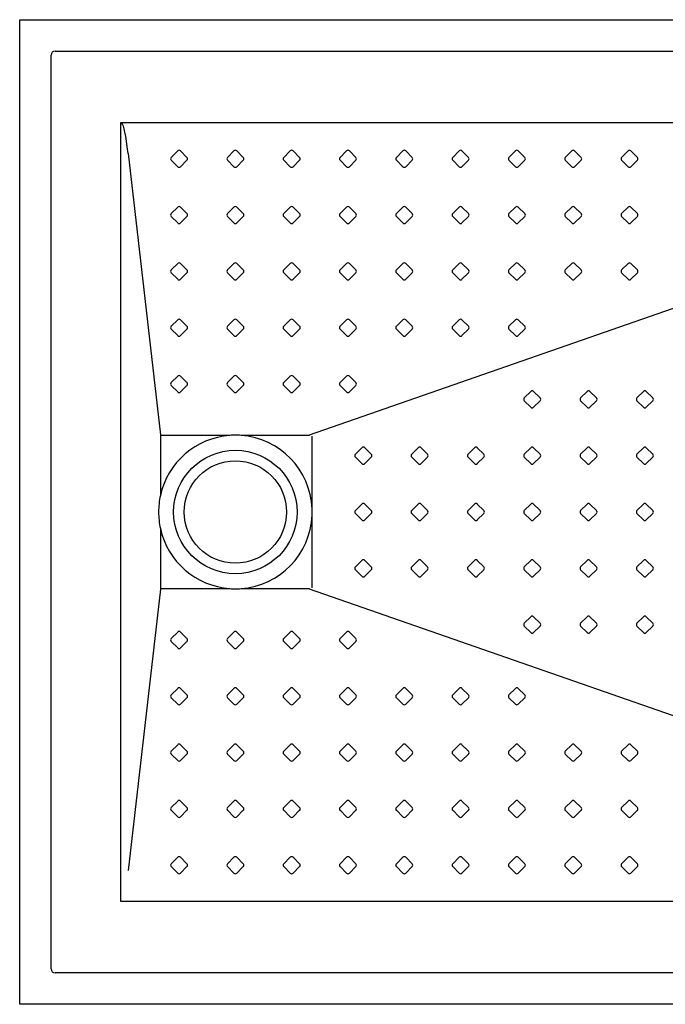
# Model space of a CAD drawing. Header units: millimetres. Extents: x 4641.66 to 4642.92, y 2913.53 to 2914.49.
# Tile 1 of 2: x 4641.66 to 4642.29, y 2913.53 to 2914.49. Entities that reach past the tile are written whole.
import ezdxf

# ---------------------------------------------------------------- set-up
doc = ezdxf.new("R2010")
doc.units = ezdxf.units.MM
doc.layers.add('SANINDUSA', color=3, linetype='Continuous')

msp = doc.modelspace()

# ---------------------------------------------------------------- linework, layer by layer
at = {"layer": 'SANINDUSA'}
for p, q in [((4641.66192, 2913.53087), (4641.66192, 2914.49227)), ((4641.66192, 2914.49227), (4642.92332, 2914.49227)), ((4641.69255, 2913.5655), (4641.69255, 2914.45764)), ((4641.69655, 2914.46164), (4642.88869, 2914.46164)), ((4641.76087, 2914.39177), (4642.81879, 2914.39177)), ((4641.76087, 2913.63137), (4641.76087, 2914.39177)), ((4641.94495, 2914.08677), (4642.81879, 2914.39137)), ((4641.76781, 2914.36175), (4641.79937, 2914.08677)), ((4641.80989, 2914.35785), (4641.81625, 2914.36422)), ((4641.81899, 2914.36422), (4641.82535, 2914.35785)), ((4641.86489, 2914.35785), (4641.87125, 2914.36422)), ((4641.87399, 2914.36422), (4641.88035, 2914.35785)), ((4641.91989, 2914.35785), (4641.92625, 2914.36422)), ((4641.92899, 2914.36422), (4641.93535, 2914.35785)), ((4641.97489, 2914.35785), (4641.98125, 2914.36422)), ((4641.98399, 2914.36422), (4641.99035, 2914.35785)), ((4642.02989, 2914.35785), (4642.03625, 2914.36422)), ((4642.03899, 2914.36422), (4642.04535, 2914.35785)), ((4642.08489, 2914.35785), (4642.09125, 2914.36422)), ((4642.09399, 2914.36422), (4642.10035, 2914.35785)), ((4642.13989, 2914.35785), (4642.14625, 2914.36422)), ((4642.14899, 2914.36422), (4642.15535, 2914.35785)), ((4642.19489, 2914.35785), (4642.20125, 2914.36422)), ((4642.20399, 2914.36422), (4642.21035, 2914.35785)), ((4642.24989, 2914.35785), (4642.25625, 2914.36422)), ((4642.25899, 2914.36422), (4642.26535, 2914.35785)), ((4641.81625, 2914.34875), (4641.80989, 2914.35512)), ((4641.82535, 2914.35512), (4641.81899, 2914.34875)), ((4641.87125, 2914.34875), (4641.86489, 2914.35512)), ((4641.88035, 2914.35512), (4641.87399, 2914.34875)), ((4641.92625, 2914.34875), (4641.91989, 2914.35512)), ((4641.93535, 2914.35512), (4641.92899, 2914.34875)), ((4641.98125, 2914.34875), (4641.97489, 2914.35512)), ((4641.99035, 2914.35512), (4641.98399, 2914.34875)), ((4642.03625, 2914.34875), (4642.02989, 2914.35512)), ((4642.04535, 2914.35512), (4642.03899, 2914.34875)), ((4642.09125, 2914.34875), (4642.08489, 2914.35512)), ((4642.10035, 2914.35512), (4642.09399, 2914.34875)), ((4642.14625, 2914.34875), (4642.13989, 2914.35512)), ((4642.15535, 2914.35512), (4642.14899, 2914.34875)), ((4642.20125, 2914.34875), (4642.19489, 2914.35512)), ((4642.21035, 2914.35512), (4642.20399, 2914.34875)), ((4642.25625, 2914.34875), (4642.24989, 2914.35512)), ((4642.26535, 2914.35512), (4642.25899, 2914.34875)), ((4641.80989, 2914.30287), (4641.81625, 2914.30923)), ((4641.81899, 2914.30923), (4641.82535, 2914.30287)), ((4641.86489, 2914.30287), (4641.87125, 2914.30923)), ((4641.87399, 2914.30923), (4641.88035, 2914.30287)), ((4641.91989, 2914.30287), (4641.92625, 2914.30923)), ((4641.92899, 2914.30923), (4641.93535, 2914.30287)), ((4641.97489, 2914.30287), (4641.98125, 2914.30923)), ((4641.98399, 2914.30923), (4641.99035, 2914.30287)), ((4642.02989, 2914.30287), (4642.03625, 2914.30923)), ((4642.03899, 2914.30923), (4642.04535, 2914.30287)), ((4642.08489, 2914.30287), (4642.09125, 2914.30923)), ((4642.09399, 2914.30923), (4642.10035, 2914.30287)), ((4642.13989, 2914.30287), (4642.14625, 2914.30923)), ((4642.14899, 2914.30923), (4642.15535, 2914.30287)), ((4642.19489, 2914.30287), (4642.20125, 2914.30923)), ((4642.20399, 2914.30923), (4642.21035, 2914.30287)), ((4642.24989, 2914.30287), (4642.25625, 2914.30923)), ((4642.25899, 2914.30923), (4642.26535, 2914.30287)), ((4641.81625, 2914.29376), (4641.80989, 2914.30013)), ((4641.82535, 2914.30013), (4641.81899, 2914.29376)), ((4641.87125, 2914.29376), (4641.86489, 2914.30013)), ((4641.88035, 2914.30013), (4641.87399, 2914.29376)), ((4641.92625, 2914.29376), (4641.91989, 2914.30013)), ((4641.93535, 2914.30013), (4641.92899, 2914.29376)), ((4641.98125, 2914.29376), (4641.97489, 2914.30013)), ((4641.99035, 2914.30013), (4641.98399, 2914.29376)), ((4642.03625, 2914.29376), (4642.02989, 2914.30013)), ((4642.04535, 2914.30013), (4642.03899, 2914.29376)), ((4642.09125, 2914.29376), (4642.08489, 2914.30013)), ((4642.10035, 2914.30013), (4642.09399, 2914.29376)), ((4642.14625, 2914.29376), (4642.13989, 2914.30013)), ((4642.15535, 2914.30013), (4642.14899, 2914.29376)), ((4642.20125, 2914.29376), (4642.19489, 2914.30013)), ((4642.21035, 2914.30013), (4642.20399, 2914.29376)), ((4642.25625, 2914.29376), (4642.24989, 2914.30013)), ((4642.26535, 2914.30013), (4642.25899, 2914.29376)), ((4641.80989, 2914.24788), (4641.81625, 2914.25424)), ((4641.81899, 2914.25424), (4641.82535, 2914.24788)), ((4641.86489, 2914.24788), (4641.87125, 2914.25424)), ((4641.87399, 2914.25424), (4641.88035, 2914.24788)), ((4641.91989, 2914.24788), (4641.92625, 2914.25424)), ((4641.92899, 2914.25424), (4641.93535, 2914.24788)), ((4641.97489, 2914.24788), (4641.98125, 2914.25424)), ((4641.98399, 2914.25424), (4641.99035, 2914.24788)), ((4642.02989, 2914.24788), (4642.03625, 2914.25424)), ((4642.03899, 2914.25424), (4642.04535, 2914.24788)), ((4642.08489, 2914.24788), (4642.09125, 2914.25424)), ((4642.09399, 2914.25424), (4642.10035, 2914.24788)), ((4642.13989, 2914.24788), (4642.14625, 2914.25424)), ((4642.14899, 2914.25424), (4642.15535, 2914.24788)), ((4642.19489, 2914.24788), (4642.20125, 2914.25424)), ((4642.20399, 2914.25424), (4642.21035, 2914.24788)), ((4642.24989, 2914.24788), (4642.25625, 2914.25424)), ((4642.25899, 2914.25424), (4642.26535, 2914.24788)), ((4641.81625, 2914.23878), (4641.80989, 2914.24514)), ((4641.82535, 2914.24514), (4641.81899, 2914.23878)), ((4641.87125, 2914.23878), (4641.86489, 2914.24514)), ((4641.88035, 2914.24514), (4641.87399, 2914.23878)), ((4641.92625, 2914.23878), (4641.91989, 2914.24514)), ((4641.93535, 2914.24514), (4641.92899, 2914.23878)), ((4641.98125, 2914.23878), (4641.97489, 2914.24514)), ((4641.99035, 2914.24514), (4641.98399, 2914.23878)), ((4642.03625, 2914.23878), (4642.02989, 2914.24514)), ((4642.04535, 2914.24514), (4642.03899, 2914.23878)), ((4642.09125, 2914.23878), (4642.08489, 2914.24514)), ((4642.10035, 2914.24514), (4642.09399, 2914.23878)), ((4642.14625, 2914.23878), (4642.13989, 2914.24514)), ((4642.15535, 2914.24514), (4642.14899, 2914.23878)), ((4642.20125, 2914.23878), (4642.19489, 2914.24514)), ((4642.21035, 2914.24514), (4642.20399, 2914.23878)), ((4642.25625, 2914.23878), (4642.24989, 2914.24514)), ((4642.26535, 2914.24514), (4642.25899, 2914.23878)), ((4641.80989, 2914.19289), (4641.81625, 2914.19925)), ((4641.81899, 2914.19925), (4641.82535, 2914.19289)), ((4641.86489, 2914.19289), (4641.87125, 2914.19925)), ((4641.87399, 2914.19925), (4641.88035, 2914.19289)), ((4641.91989, 2914.19289), (4641.92625, 2914.19925)), ((4641.92899, 2914.19925), (4641.93535, 2914.19289)), ((4641.97489, 2914.19289), (4641.98125, 2914.19925)), ((4641.98399, 2914.19925), (4641.99035, 2914.19289)), ((4642.02989, 2914.19289), (4642.03625, 2914.19925)), ((4642.03899, 2914.19925), (4642.04535, 2914.19289)), ((4642.08489, 2914.19289), (4642.09125, 2914.19925)), ((4642.09399, 2914.19925), (4642.10035, 2914.19289)), ((4642.13989, 2914.19289), (4642.14625, 2914.19925)), ((4642.14899, 2914.19925), (4642.15535, 2914.19289)), ((4641.81625, 2914.18379), (4641.80989, 2914.19015)), ((4641.82535, 2914.19015), (4641.81899, 2914.18379)), ((4641.87125, 2914.18379), (4641.86489, 2914.19015)), ((4641.88035, 2914.19015), (4641.87399, 2914.18379)), ((4641.92625, 2914.18379), (4641.91989, 2914.19015)), ((4641.93535, 2914.19015), (4641.92899, 2914.18379)), ((4641.98125, 2914.18379), (4641.97489, 2914.19015)), ((4641.99035, 2914.19015), (4641.98399, 2914.18379)), ((4642.03625, 2914.18379), (4642.02989, 2914.19015)), ((4642.04535, 2914.19015), (4642.03899, 2914.18379)), ((4642.09125, 2914.18379), (4642.08489, 2914.19015)), ((4642.10035, 2914.19015), (4642.09399, 2914.18379)), ((4642.14625, 2914.18379), (4642.13989, 2914.19015)), ((4642.15535, 2914.19015), (4642.14899, 2914.18379)), ((4641.80989, 2914.1379), (4641.81625, 2914.14426)), ((4641.81899, 2914.14426), (4641.82535, 2914.1379)), ((4641.86489, 2914.1379), (4641.87125, 2914.14426)), ((4641.87399, 2914.14426), (4641.88035, 2914.1379)), ((4641.91989, 2914.1379), (4641.92625, 2914.14426)), ((4641.92899, 2914.14426), (4641.93535, 2914.1379)), ((4641.97489, 2914.1379), (4641.98125, 2914.14426)), ((4641.98399, 2914.14426), (4641.99035, 2914.1379)), ((4641.81625, 2914.1288), (4641.80989, 2914.13516)), ((4641.82535, 2914.13516), (4641.81899, 2914.1288)), ((4641.87125, 2914.1288), (4641.86489, 2914.13516)), ((4641.88035, 2914.13516), (4641.87399, 2914.1288)), ((4641.92625, 2914.1288), (4641.91989, 2914.13516)), ((4641.93535, 2914.13516), (4641.92899, 2914.1288)), ((4641.98125, 2914.1288), (4641.97489, 2914.13516)), ((4641.99035, 2914.13516), (4641.98399, 2914.1288)), ((4642.15487, 2914.12294), (4642.16123, 2914.1293)), ((4642.16397, 2914.1293), (4642.17034, 2914.12294)), ((4642.20987, 2914.12294), (4642.21623, 2914.1293)), ((4642.21897, 2914.1293), (4642.22534, 2914.12294)), ((4642.26487, 2914.12294), (4642.27123, 2914.1293)), ((4642.27397, 2914.1293), (4642.28033, 2914.12294)), ((4642.16123, 2914.11384), (4642.15487, 2914.1202)), ((4642.17034, 2914.1202), (4642.16397, 2914.11384)), ((4642.21623, 2914.11384), (4642.20987, 2914.1202)), ((4642.22534, 2914.1202), (4642.21897, 2914.11384)), ((4642.27123, 2914.11384), (4642.26487, 2914.1202)), ((4642.28033, 2914.1202), (4642.27397, 2914.11384)), ((4641.79937, 2914.08637), (4641.79937, 2914.02767)), ((4641.86712, 2914.08637), (4641.79937, 2914.08637)), ((4641.94495, 2914.08637), (4641.87812, 2914.08637)), ((4641.94755, 2914.01482), (4641.94755, 2914.08546)), ((4641.98987, 2914.06794), (4641.99624, 2914.0743)), ((4641.99898, 2914.0743), (4642.00534, 2914.06794)), ((4642.04487, 2914.06794), (4642.05124, 2914.0743)), ((4642.05398, 2914.0743), (4642.06034, 2914.06794)), ((4642.09987, 2914.06794), (4642.10624, 2914.0743)), ((4642.10897, 2914.0743), (4642.11534, 2914.06794)), ((4642.15487, 2914.06794), (4642.16123, 2914.0743)), ((4642.16397, 2914.0743), (4642.17034, 2914.06794)), ((4642.20987, 2914.06794), (4642.21623, 2914.0743)), ((4642.21897, 2914.0743), (4642.22534, 2914.06794)), ((4642.26487, 2914.06794), (4642.27123, 2914.0743)), ((4642.27397, 2914.0743), (4642.28033, 2914.06794)), ((4641.99624, 2914.05884), (4641.98987, 2914.0652)), ((4642.00534, 2914.0652), (4641.99898, 2914.05884)), ((4642.05124, 2914.05884), (4642.04487, 2914.0652)), ((4642.06034, 2914.0652), (4642.05398, 2914.05884)), ((4642.10624, 2914.05884), (4642.09987, 2914.0652)), ((4642.11534, 2914.0652), (4642.10897, 2914.05884)), ((4642.16123, 2914.05884), (4642.15487, 2914.0652)), ((4642.17034, 2914.0652), (4642.16397, 2914.05884)), ((4642.21623, 2914.05884), (4642.20987, 2914.0652)), ((4642.22534, 2914.0652), (4642.21897, 2914.05884)), ((4642.27123, 2914.05884), (4642.26487, 2914.0652)), ((4642.28033, 2914.0652), (4642.27397, 2914.05884)), ((4641.98987, 2914.01294), (4641.99624, 2914.0193)), ((4641.99898, 2914.0193), (4642.00534, 2914.01294)), ((4642.04487, 2914.01294), (4642.05124, 2914.0193)), ((4642.05398, 2914.0193), (4642.06034, 2914.01294)), ((4642.09987, 2914.01294), (4642.10624, 2914.0193)), ((4642.10897, 2914.0193), (4642.11534, 2914.01294)), ((4642.15487, 2914.01294), (4642.16123, 2914.0193)), ((4642.16397, 2914.0193), (4642.17034, 2914.01294)), ((4642.20987, 2914.01294), (4642.21623, 2914.0193)), ((4642.21897, 2914.0193), (4642.22534, 2914.01294)), ((4642.26487, 2914.01294), (4642.27123, 2914.0193)), ((4642.27397, 2914.0193), (4642.28033, 2914.01294)), ((4641.94755, 2913.93768), (4641.94755, 2914.00832)), ((4641.99624, 2914.00384), (4641.98987, 2914.0102)), ((4642.00534, 2914.0102), (4641.99898, 2914.00384)), ((4642.05124, 2914.00384), (4642.04487, 2914.0102)), ((4642.06034, 2914.0102), (4642.05398, 2914.00384)), ((4642.10624, 2914.00384), (4642.09987, 2914.0102)), ((4642.11534, 2914.0102), (4642.10897, 2914.00384)), ((4642.16123, 2914.00384), (4642.15487, 2914.0102)), ((4642.17034, 2914.0102), (4642.16397, 2914.00384)), ((4642.21623, 2914.00384), (4642.20987, 2914.0102)), ((4642.22534, 2914.0102), (4642.21897, 2914.00384)), ((4642.27123, 2914.00384), (4642.26487, 2914.0102)), ((4642.28033, 2914.0102), (4642.27397, 2914.00384)), ((4641.79937, 2913.99547), (4641.79937, 2913.93677)), ((4641.98987, 2913.95794), (4641.99624, 2913.9643)), ((4641.99898, 2913.9643), (4642.00534, 2913.95794)), ((4642.04487, 2913.95794), (4642.05124, 2913.9643)), ((4642.05398, 2913.9643), (4642.06034, 2913.95794)), ((4642.09987, 2913.95794), (4642.10624, 2913.9643)), ((4642.10897, 2913.9643), (4642.11534, 2913.95794)), ((4642.15487, 2913.95794), (4642.16123, 2913.9643)), ((4642.16397, 2913.9643), (4642.17034, 2913.95794)), ((4642.20987, 2913.95794), (4642.21623, 2913.9643)), ((4642.21897, 2913.9643), (4642.22534, 2913.95794)), ((4642.26487, 2913.95794), (4642.27123, 2913.9643)), ((4642.27397, 2913.9643), (4642.28033, 2913.95794)), ((4641.99624, 2913.94884), (4641.98987, 2913.9552)), ((4642.00534, 2913.9552), (4641.99898, 2913.94884)), ((4642.05124, 2913.94884), (4642.04487, 2913.9552)), ((4642.06034, 2913.9552), (4642.05398, 2913.94884)), ((4642.10624, 2913.94884), (4642.09987, 2913.9552)), ((4642.11534, 2913.9552), (4642.10897, 2913.94884)), ((4642.16123, 2913.94884), (4642.15487, 2913.9552)), ((4642.17034, 2913.9552), (4642.16397, 2913.94884)), ((4642.21623, 2913.94884), (4642.20987, 2913.9552)), ((4642.22534, 2913.9552), (4642.21897, 2913.94884)), ((4642.27123, 2913.94884), (4642.26487, 2913.9552)), ((4642.28033, 2913.9552), (4642.27397, 2913.94884)), ((4641.79937, 2913.93637), (4641.76781, 2913.66139)), ((4641.79937, 2913.93677), (4641.86712, 2913.93677)), ((4641.87812, 2913.93677), (4641.94495, 2913.93677)), ((4642.81879, 2913.63177), (4641.94495, 2913.93637)), ((4642.15487, 2913.90294), (4642.16123, 2913.9093)), ((4642.16397, 2913.9093), (4642.17034, 2913.90294)), ((4642.20987, 2913.90294), (4642.21623, 2913.9093)), ((4642.21897, 2913.9093), (4642.22534, 2913.90294)), ((4642.26487, 2913.90294), (4642.27123, 2913.9093)), ((4642.27397, 2913.9093), (4642.28033, 2913.90294)), ((4642.16123, 2913.89384), (4642.15487, 2913.9002)), ((4642.17034, 2913.9002), (4642.16397, 2913.89384)), ((4642.21623, 2913.89384), (4642.20987, 2913.9002)), ((4642.22534, 2913.9002), (4642.21897, 2913.89384)), ((4642.27123, 2913.89384), (4642.26487, 2913.9002)), ((4642.28033, 2913.9002), (4642.27397, 2913.89384)), ((4641.80989, 2913.88798), (4641.81625, 2913.89434)), ((4641.81899, 2913.89434), (4641.82535, 2913.88798)), ((4641.86489, 2913.88798), (4641.87125, 2913.89434)), ((4641.87399, 2913.89434), (4641.88035, 2913.88798)), ((4641.91989, 2913.88798), (4641.92625, 2913.89434)), ((4641.92899, 2913.89434), (4641.93535, 2913.88798)), ((4641.97489, 2913.88798), (4641.98125, 2913.89434)), ((4641.98399, 2913.89434), (4641.99035, 2913.88798)), ((4641.81625, 2913.87888), (4641.80989, 2913.88524)), ((4641.82535, 2913.88524), (4641.81899, 2913.87888)), ((4641.87125, 2913.87888), (4641.86489, 2913.88524)), ((4641.88035, 2913.88524), (4641.87399, 2913.87888)), ((4641.92625, 2913.87888), (4641.91989, 2913.88524)), ((4641.93535, 2913.88524), (4641.92899, 2913.87888)), ((4641.98125, 2913.87888), (4641.97489, 2913.88524)), ((4641.99035, 2913.88524), (4641.98399, 2913.87888)), ((4641.80989, 2913.83299), (4641.81625, 2913.83935)), ((4641.81899, 2913.83935), (4641.82535, 2913.83299)), ((4641.86489, 2913.83299), (4641.87125, 2913.83935)), ((4641.87399, 2913.83935), (4641.88035, 2913.83299)), ((4641.91989, 2913.83299), (4641.92625, 2913.83935)), ((4641.92899, 2913.83935), (4641.93535, 2913.83299)), ((4641.97489, 2913.83299), (4641.98125, 2913.83935)), ((4641.98399, 2913.83935), (4641.99035, 2913.83299)), ((4642.02989, 2913.83299), (4642.03625, 2913.83935)), ((4642.03899, 2913.83935), (4642.04535, 2913.83299)), ((4642.08489, 2913.83299), (4642.09125, 2913.83935)), ((4642.09399, 2913.83935), (4642.10035, 2913.83299)), ((4642.13989, 2913.83299), (4642.14625, 2913.83935)), ((4642.14899, 2913.83935), (4642.15535, 2913.83299)), ((4641.81625, 2913.82389), (4641.80989, 2913.83025)), ((4641.82535, 2913.83025), (4641.81899, 2913.82389)), ((4641.87125, 2913.82389), (4641.86489, 2913.83025)), ((4641.88035, 2913.83025), (4641.87399, 2913.82389)), ((4641.92625, 2913.82389), (4641.91989, 2913.83025)), ((4641.93535, 2913.83025), (4641.92899, 2913.82389)), ((4641.98125, 2913.82389), (4641.97489, 2913.83025)), ((4641.99035, 2913.83025), (4641.98399, 2913.82389)), ((4642.03625, 2913.82389), (4642.02989, 2913.83025)), ((4642.04535, 2913.83025), (4642.03899, 2913.82389)), ((4642.09125, 2913.82389), (4642.08489, 2913.83025)), ((4642.10035, 2913.83025), (4642.09399, 2913.82389)), ((4642.14625, 2913.82389), (4642.13989, 2913.83025)), ((4642.15535, 2913.83025), (4642.14899, 2913.82389)), ((4641.80989, 2913.778), (4641.81625, 2913.78437)), ((4641.81899, 2913.78437), (4641.82535, 2913.778)), ((4641.86489, 2913.778), (4641.87125, 2913.78437)), ((4641.87399, 2913.78437), (4641.88035, 2913.778)), ((4641.91989, 2913.778), (4641.92625, 2913.78437)), ((4641.92899, 2913.78437), (4641.93535, 2913.778)), ((4641.97489, 2913.778), (4641.98125, 2913.78437)), ((4641.98399, 2913.78437), (4641.99035, 2913.778)), ((4642.02989, 2913.778), (4642.03625, 2913.78437)), ((4642.03899, 2913.78437), (4642.04535, 2913.778)), ((4642.08489, 2913.778), (4642.09125, 2913.78437)), ((4642.09399, 2913.78437), (4642.10035, 2913.778)), ((4642.13989, 2913.778), (4642.14625, 2913.78437)), ((4642.14899, 2913.78437), (4642.15535, 2913.778)), ((4642.19489, 2913.778), (4642.20125, 2913.78437)), ((4642.20399, 2913.78437), (4642.21035, 2913.778)), ((4642.24989, 2913.778), (4642.25625, 2913.78437)), ((4642.25899, 2913.78437), (4642.26535, 2913.778)), ((4641.81625, 2913.7689), (4641.80989, 2913.77526)), ((4641.82535, 2913.77526), (4641.81899, 2913.7689)), ((4641.87125, 2913.7689), (4641.86489, 2913.77526)), ((4641.88035, 2913.77526), (4641.87399, 2913.7689)), ((4641.92625, 2913.7689), (4641.91989, 2913.77526)), ((4641.93535, 2913.77526), (4641.92899, 2913.7689)), ((4641.98125, 2913.7689), (4641.97489, 2913.77526)), ((4641.99035, 2913.77526), (4641.98399, 2913.7689)), ((4642.03625, 2913.7689), (4642.02989, 2913.77526)), ((4642.04535, 2913.77526), (4642.03899, 2913.7689)), ((4642.09125, 2913.7689), (4642.08489, 2913.77526)), ((4642.10035, 2913.77526), (4642.09399, 2913.7689)), ((4642.14625, 2913.7689), (4642.13989, 2913.77526)), ((4642.15535, 2913.77526), (4642.14899, 2913.7689)), ((4642.20125, 2913.7689), (4642.19489, 2913.77526)), ((4642.21035, 2913.77526), (4642.20399, 2913.7689)), ((4642.25625, 2913.7689), (4642.24989, 2913.77526)), ((4642.26535, 2913.77526), (4642.25899, 2913.7689)), ((4641.80989, 2913.72301), (4641.81625, 2913.72938)), ((4641.81899, 2913.72938), (4641.82535, 2913.72301)), ((4641.86489, 2913.72301), (4641.87125, 2913.72938)), ((4641.87399, 2913.72938), (4641.88035, 2913.72301)), ((4641.91989, 2913.72301), (4641.92625, 2913.72938)), ((4641.92899, 2913.72938), (4641.93535, 2913.72301)), ((4641.97489, 2913.72301), (4641.98125, 2913.72938)), ((4641.98399, 2913.72938), (4641.99035, 2913.72301)), ((4642.02989, 2913.72301), (4642.03625, 2913.72938)), ((4642.03899, 2913.72938), (4642.04535, 2913.72301)), ((4642.08489, 2913.72301), (4642.09125, 2913.72938)), ((4642.09399, 2913.72938), (4642.10035, 2913.72301)), ((4642.13989, 2913.72301), (4642.14625, 2913.72938)), ((4642.14899, 2913.72938), (4642.15535, 2913.72301)), ((4642.19489, 2913.72301), (4642.20125, 2913.72938)), ((4642.20399, 2913.72938), (4642.21035, 2913.72301)), ((4642.24989, 2913.72301), (4642.25625, 2913.72938)), ((4642.25899, 2913.72938), (4642.26535, 2913.72301)), ((4641.81625, 2913.71391), (4641.80989, 2913.72028)), ((4641.82535, 2913.72028), (4641.81899, 2913.71391)), ((4641.87125, 2913.71391), (4641.86489, 2913.72028)), ((4641.88035, 2913.72028), (4641.87399, 2913.71391)), ((4641.92625, 2913.71391), (4641.91989, 2913.72028)), ((4641.93535, 2913.72028), (4641.92899, 2913.71391)), ((4641.98125, 2913.71391), (4641.97489, 2913.72028)), ((4641.99035, 2913.72028), (4641.98399, 2913.71391)), ((4642.03625, 2913.71391), (4642.02989, 2913.72028)), ((4642.04535, 2913.72028), (4642.03899, 2913.71391)), ((4642.09125, 2913.71391), (4642.08489, 2913.72028)), ((4642.10035, 2913.72028), (4642.09399, 2913.71391)), ((4642.14625, 2913.71391), (4642.13989, 2913.72028)), ((4642.15535, 2913.72028), (4642.14899, 2913.71391)), ((4642.20125, 2913.71391), (4642.19489, 2913.72028)), ((4642.21035, 2913.72028), (4642.20399, 2913.71391)), ((4642.25625, 2913.71391), (4642.24989, 2913.72028)), ((4642.26535, 2913.72028), (4642.25899, 2913.71391)), ((4641.80989, 2913.66803), (4641.81625, 2913.67439)), ((4641.81899, 2913.67439), (4641.82535, 2913.66803)), ((4641.86489, 2913.66803), (4641.87125, 2913.67439)), ((4641.87399, 2913.67439), (4641.88035, 2913.66803)), ((4641.91989, 2913.66803), (4641.92625, 2913.67439)), ((4641.92899, 2913.67439), (4641.93535, 2913.66803)), ((4641.97489, 2913.66803), (4641.98125, 2913.67439)), ((4641.98399, 2913.67439), (4641.99035, 2913.66803)), ((4642.02989, 2913.66803), (4642.03625, 2913.67439)), ((4642.03899, 2913.67439), (4642.04535, 2913.66803)), ((4642.08489, 2913.66803), (4642.09125, 2913.67439)), ((4642.09399, 2913.67439), (4642.10035, 2913.66803)), ((4642.13989, 2913.66803), (4642.14625, 2913.67439)), ((4642.14899, 2913.67439), (4642.15535, 2913.66803)), ((4642.19489, 2913.66803), (4642.20125, 2913.67439)), ((4642.20399, 2913.67439), (4642.21035, 2913.66803)), ((4642.24989, 2913.66803), (4642.25625, 2913.67439)), ((4642.25899, 2913.67439), (4642.26535, 2913.66803)), ((4641.81625, 2913.65892), (4641.80989, 2913.66529)), ((4641.82535, 2913.66529), (4641.81899, 2913.65892)), ((4641.87125, 2913.65892), (4641.86489, 2913.66529)), ((4641.88035, 2913.66529), (4641.87399, 2913.65892)), ((4641.92625, 2913.65892), (4641.91989, 2913.66529)), ((4641.93535, 2913.66529), (4641.92899, 2913.65892)), ((4641.98125, 2913.65892), (4641.97489, 2913.66529)), ((4641.99035, 2913.66529), (4641.98399, 2913.65892)), ((4642.03625, 2913.65892), (4642.02989, 2913.66529)), ((4642.04535, 2913.66529), (4642.03899, 2913.65892)), ((4642.09125, 2913.65892), (4642.08489, 2913.66529)), ((4642.10035, 2913.66529), (4642.09399, 2913.65892)), ((4642.14625, 2913.65892), (4642.13989, 2913.66529)), ((4642.15535, 2913.66529), (4642.14899, 2913.65892)), ((4642.20125, 2913.65892), (4642.19489, 2913.66529)), ((4642.21035, 2913.66529), (4642.20399, 2913.65892)), ((4642.25625, 2913.65892), (4642.24989, 2913.66529)), ((4642.26535, 2913.66529), (4642.25899, 2913.65892)), ((4642.81879, 2913.63137), (4641.76087, 2913.63137)), ((4642.88869, 2913.5615), (4641.69655, 2913.5615)), ((4642.92332, 2913.53087), (4641.66192, 2913.53087))]:
    msp.add_line(p, q, dxfattribs=at)
for radius in [0.0603, 0.05]:
    msp.add_circle((4641.87262, 2914.01157), radius, dxfattribs=at)
for centre, radius, start, end in [((4641.69655, 2914.45764), 0.004, 90.02089, 179.97911), ((4641.81762, 2914.36285), 0.00194, 45.00468, 134.99532), ((4641.87262, 2914.36285), 0.00194, 45.00468, 134.99532), ((4641.92762, 2914.36285), 0.00194, 45.00468, 134.99532), ((4641.98262, 2914.36285), 0.00194, 45.00468, 134.99532), ((4642.03762, 2914.36285), 0.00194, 45.00468, 134.99532), ((4642.09262, 2914.36285), 0.00194, 45.00468, 134.99532), ((4642.14762, 2914.36285), 0.00194, 45.00468, 134.99532), ((4642.20262, 2914.36285), 0.00194, 45.00468, 134.99532), ((4642.25762, 2914.36285), 0.00194, 45.00468, 134.99532), ((4641.81126, 2914.35648), 0.00194, 134.9944, 225.0056), ((4641.81762, 2914.35012), 0.00194, 225.00822, 314.99178), ((4641.82398, 2914.35648), 0.00194, 314.9944, 45.0056), ((4641.86626, 2914.35648), 0.00194, 134.9944, 225.0056), ((4641.87262, 2914.35012), 0.00194, 225.00822, 314.99178), ((4641.87898, 2914.35648), 0.00194, 314.9944, 45.0056), ((4641.92126, 2914.35648), 0.00194, 134.9944, 225.0056), ((4641.92762, 2914.35012), 0.00194, 225.00822, 314.99178), ((4641.93398, 2914.35648), 0.00194, 314.9944, 45.0056), ((4641.97626, 2914.35648), 0.00194, 134.9944, 225.0056), ((4641.98262, 2914.35012), 0.00194, 225.00822, 314.99178), ((4641.98898, 2914.35648), 0.00194, 314.9944, 45.0056), ((4642.03126, 2914.35648), 0.00194, 134.9944, 225.0056), ((4642.03762, 2914.35012), 0.00194, 225.00822, 314.99178), ((4642.04398, 2914.35648), 0.00194, 314.9944, 45.0056), ((4642.08626, 2914.35648), 0.00194, 134.9944, 225.0056), ((4642.09262, 2914.35012), 0.00194, 225.00822, 314.99178), ((4642.09898, 2914.35648), 0.00194, 314.9944, 45.0056), ((4642.14126, 2914.35648), 0.00194, 134.9944, 225.0056), ((4642.14762, 2914.35012), 0.00194, 225.00822, 314.99178), ((4642.15398, 2914.35648), 0.00194, 314.9944, 45.0056), ((4642.19626, 2914.35648), 0.00194, 134.9944, 225.0056), ((4642.20262, 2914.35012), 0.00194, 225.00822, 314.99178), ((4642.20898, 2914.35648), 0.00194, 314.9944, 45.0056), ((4642.25126, 2914.35648), 0.00194, 134.9944, 225.0056), ((4642.25762, 2914.35012), 0.00194, 225.00822, 314.99178), ((4642.26398, 2914.35648), 0.00194, 314.9944, 45.0056), ((4641.81126, 2914.3015), 0.00194, 134.9944, 225.0056), ((4641.81762, 2914.30786), 0.00194, 45.00468, 134.99532), ((4641.82398, 2914.3015), 0.00194, 314.9944, 45.0056), ((4641.86626, 2914.3015), 0.00194, 134.9944, 225.0056), ((4641.87262, 2914.30786), 0.00194, 45.00468, 134.99532), ((4641.87898, 2914.3015), 0.00194, 314.9944, 45.0056), ((4641.92126, 2914.3015), 0.00194, 134.9944, 225.0056), ((4641.92762, 2914.30786), 0.00194, 45.00468, 134.99532), ((4641.93398, 2914.3015), 0.00194, 314.9944, 45.0056), ((4641.97626, 2914.3015), 0.00194, 134.9944, 225.0056), ((4641.98262, 2914.30786), 0.00194, 45.00468, 134.99532), ((4641.98898, 2914.3015), 0.00194, 314.9944, 45.0056), ((4642.03126, 2914.3015), 0.00194, 134.9944, 225.0056), ((4642.03762, 2914.30786), 0.00194, 45.00468, 134.99532), ((4642.04398, 2914.3015), 0.00194, 314.9944, 45.0056), ((4642.08626, 2914.3015), 0.00194, 134.9944, 225.0056), ((4642.09262, 2914.30786), 0.00194, 45.00468, 134.99532), ((4642.09898, 2914.3015), 0.00194, 314.9944, 45.0056), ((4642.14126, 2914.3015), 0.00194, 134.9944, 225.0056), ((4642.14762, 2914.30786), 0.00194, 45.00468, 134.99532), ((4642.15398, 2914.3015), 0.00194, 314.9944, 45.0056), ((4642.19626, 2914.3015), 0.00194, 134.9944, 225.0056), ((4642.20262, 2914.30786), 0.00194, 45.00468, 134.99532), ((4642.20898, 2914.3015), 0.00194, 314.9944, 45.0056), ((4642.25126, 2914.3015), 0.00194, 134.9944, 225.0056), ((4642.25762, 2914.30786), 0.00194, 45.00468, 134.99532), ((4642.26398, 2914.3015), 0.00194, 314.9944, 45.0056), ((4641.81762, 2914.29513), 0.00194, 225.00822, 314.99178), ((4641.87262, 2914.29513), 0.00194, 225.00822, 314.99178), ((4641.92762, 2914.29513), 0.00194, 225.00822, 314.99178), ((4641.98262, 2914.29513), 0.00194, 225.00822, 314.99178), ((4642.03762, 2914.29513), 0.00194, 225.00822, 314.99178), ((4642.09262, 2914.29513), 0.00194, 225.00822, 314.99178), ((4642.14762, 2914.29513), 0.00194, 225.00822, 314.99178), ((4642.20262, 2914.29513), 0.00194, 225.00822, 314.99178), ((4642.25762, 2914.29513), 0.00194, 225.00822, 314.99178), ((4641.81762, 2914.25287), 0.00194, 45.00468, 134.99532), ((4641.87262, 2914.25287), 0.00194, 45.00468, 134.99532), ((4641.92762, 2914.25287), 0.00194, 45.00468, 134.99532), ((4641.98262, 2914.25287), 0.00194, 45.00468, 134.99532), ((4642.03762, 2914.25287), 0.00194, 45.00468, 134.99532), ((4642.09262, 2914.25287), 0.00194, 45.00468, 134.99532), ((4642.14762, 2914.25287), 0.00194, 45.00468, 134.99532), ((4642.20262, 2914.25287), 0.00194, 45.00468, 134.99532), ((4642.25762, 2914.25287), 0.00194, 45.00468, 134.99532), ((4641.81126, 2914.24651), 0.00194, 134.9944, 225.0056), ((4641.82398, 2914.24651), 0.00194, 314.9944, 45.0056), ((4641.86626, 2914.24651), 0.00194, 134.9944, 225.0056), ((4641.87898, 2914.24651), 0.00194, 314.9944, 45.0056), ((4641.92126, 2914.24651), 0.00194, 134.9944, 225.0056), ((4641.93398, 2914.24651), 0.00194, 314.9944, 45.0056), ((4641.97626, 2914.24651), 0.00194, 134.9944, 225.0056), ((4641.98898, 2914.24651), 0.00194, 314.9944, 45.0056), ((4642.03126, 2914.24651), 0.00194, 134.9944, 225.0056), ((4642.04398, 2914.24651), 0.00194, 314.9944, 45.0056), ((4642.08626, 2914.24651), 0.00194, 134.9944, 225.0056), ((4642.09898, 2914.24651), 0.00194, 314.9944, 45.0056), ((4642.14126, 2914.24651), 0.00194, 134.9944, 225.0056), ((4642.15398, 2914.24651), 0.00194, 314.9944, 45.0056), ((4642.19626, 2914.24651), 0.00194, 134.9944, 225.0056), ((4642.20898, 2914.24651), 0.00194, 314.9944, 45.0056), ((4642.25126, 2914.24651), 0.00194, 134.9944, 225.0056), ((4642.26398, 2914.24651), 0.00194, 314.9944, 45.0056), ((4641.81762, 2914.24015), 0.00194, 225.00822, 314.99178), ((4641.87262, 2914.24015), 0.00194, 225.00822, 314.99178), ((4641.92762, 2914.24015), 0.00194, 225.00822, 314.99178), ((4641.98262, 2914.24015), 0.00194, 225.00822, 314.99178), ((4642.03762, 2914.24015), 0.00194, 225.00822, 314.99178), ((4642.09262, 2914.24015), 0.00194, 225.00822, 314.99178), ((4642.14762, 2914.24015), 0.00194, 225.00822, 314.99178), ((4642.20262, 2914.24015), 0.00194, 225.00822, 314.99178), ((4642.25762, 2914.24015), 0.00194, 225.00822, 314.99178), ((4641.81762, 2914.19788), 0.00194, 45.00468, 134.99532), ((4641.87262, 2914.19788), 0.00194, 45.00468, 134.99532), ((4641.92762, 2914.19788), 0.00194, 45.00468, 134.99532), ((4641.98262, 2914.19788), 0.00194, 45.00468, 134.99532), ((4642.03762, 2914.19788), 0.00194, 45.00468, 134.99532), ((4642.09262, 2914.19788), 0.00194, 45.00468, 134.99532), ((4642.14762, 2914.19788), 0.00194, 45.00468, 134.99532), ((4641.81126, 2914.19152), 0.00194, 134.9944, 225.0056), ((4641.82398, 2914.19152), 0.00194, 314.9944, 45.0056), ((4641.86626, 2914.19152), 0.00194, 134.9944, 225.0056), ((4641.87898, 2914.19152), 0.00194, 314.9944, 45.0056), ((4641.92126, 2914.19152), 0.00194, 134.9944, 225.0056), ((4641.93398, 2914.19152), 0.00194, 314.9944, 45.0056), ((4641.97626, 2914.19152), 0.00194, 134.9944, 225.0056), ((4641.98898, 2914.19152), 0.00194, 314.9944, 45.0056), ((4642.03126, 2914.19152), 0.00194, 134.9944, 225.0056), ((4642.04398, 2914.19152), 0.00194, 314.9944, 45.0056), ((4642.08626, 2914.19152), 0.00194, 134.9944, 225.0056), ((4642.09898, 2914.19152), 0.00194, 314.9944, 45.0056), ((4642.14126, 2914.19152), 0.00194, 134.9944, 225.0056), ((4642.15398, 2914.19152), 0.00194, 314.9944, 45.0056), ((4641.81762, 2914.18516), 0.00194, 225.00822, 314.99178), ((4641.87262, 2914.18516), 0.00194, 225.00822, 314.99178), ((4641.92762, 2914.18516), 0.00194, 225.00822, 314.99178), ((4641.98262, 2914.18516), 0.00194, 225.00822, 314.99178), ((4642.03762, 2914.18516), 0.00194, 225.00822, 314.99178), ((4642.09262, 2914.18516), 0.00194, 225.00822, 314.99178), ((4642.14762, 2914.18516), 0.00194, 225.00822, 314.99178), ((4641.81126, 2914.13653), 0.00194, 134.9944, 225.0056), ((4641.81762, 2914.14289), 0.00194, 45.00468, 134.99532), ((4641.82398, 2914.13653), 0.00194, 314.9944, 45.0056), ((4641.86626, 2914.13653), 0.00194, 134.9944, 225.0056), ((4641.87262, 2914.14289), 0.00194, 45.00468, 134.99532), ((4641.87898, 2914.13653), 0.00194, 314.9944, 45.0056), ((4641.92126, 2914.13653), 0.00194, 134.9944, 225.0056), ((4641.92762, 2914.14289), 0.00194, 45.00468, 134.99532), ((4641.93398, 2914.13653), 0.00194, 314.9944, 45.0056), ((4641.97626, 2914.13653), 0.00194, 134.9944, 225.0056), ((4641.98262, 2914.14289), 0.00194, 45.00468, 134.99532), ((4641.98898, 2914.13653), 0.00194, 314.9944, 45.0056), ((4641.81762, 2914.13017), 0.00194, 225.00822, 314.99178), ((4641.87262, 2914.13017), 0.00194, 225.00822, 314.99178), ((4641.92762, 2914.13017), 0.00194, 225.00822, 314.99178), ((4641.98262, 2914.13017), 0.00194, 225.00822, 314.99178), ((4642.1626, 2914.12793), 0.00194, 45.00468, 134.99532), ((4642.2176, 2914.12793), 0.00194, 45.00468, 134.99532), ((4642.2726, 2914.12793), 0.00194, 45.00468, 134.99532), ((4642.15624, 2914.12157), 0.00194, 134.9944, 225.0056), ((4642.16897, 2914.12157), 0.00194, 314.9944, 45.0056), ((4642.21124, 2914.12157), 0.00194, 134.9944, 225.0056), ((4642.22397, 2914.12157), 0.00194, 314.9944, 45.0056), ((4642.26624, 2914.12157), 0.00194, 134.9944, 225.0056), ((4642.27897, 2914.12157), 0.00194, 314.9944, 45.0056), ((4642.1626, 2914.11521), 0.00194, 225.00822, 314.99178), ((4642.2176, 2914.11521), 0.00194, 225.00822, 314.99178), ((4642.2726, 2914.11521), 0.00194, 225.00822, 314.99178), ((4641.87262, 2914.01157), 0.075, 94.20896, 167.60074), ((4641.87262, 2914.01157), 0.075, 90, 94.20896), ((4641.87262, 2914.01157), 0.075, 85.79104, 90), ((4641.87262, 2914.01157), 0.075, 2.48472, 85.79104), ((4641.99761, 2914.07293), 0.00194, 45.00468, 134.99532), ((4642.05261, 2914.07293), 0.00194, 45.00468, 134.99532), ((4642.10761, 2914.07293), 0.00194, 45.00468, 134.99532), ((4642.1626, 2914.07293), 0.00194, 45.00468, 134.99532), ((4642.2176, 2914.07293), 0.00194, 45.00468, 134.99532), ((4642.2726, 2914.07293), 0.00194, 45.00468, 134.99532), ((4641.99124, 2914.06657), 0.00194, 134.9944, 225.0056), ((4642.00397, 2914.06657), 0.00194, 314.9944, 45.0056), ((4642.04624, 2914.06657), 0.00194, 134.9944, 225.0056), ((4642.05897, 2914.06657), 0.00194, 314.9944, 45.0056), ((4642.10124, 2914.06657), 0.00194, 134.9944, 225.0056), ((4642.11397, 2914.06657), 0.00194, 314.9944, 45.0056), ((4642.15624, 2914.06657), 0.00194, 134.9944, 225.0056), ((4642.16897, 2914.06657), 0.00194, 314.9944, 45.0056), ((4642.21124, 2914.06657), 0.00194, 134.9944, 225.0056), ((4642.22397, 2914.06657), 0.00194, 314.9944, 45.0056), ((4642.26624, 2914.06657), 0.00194, 134.9944, 225.0056), ((4642.27897, 2914.06657), 0.00194, 314.9944, 45.0056), ((4641.99761, 2914.06021), 0.00194, 225.00822, 314.99178), ((4642.05261, 2914.06021), 0.00194, 225.00822, 314.99178), ((4642.10761, 2914.06021), 0.00194, 225.00822, 314.99178), ((4642.1626, 2914.06021), 0.00194, 225.00822, 314.99178), ((4642.2176, 2914.06021), 0.00194, 225.00822, 314.99178), ((4642.2726, 2914.06021), 0.00194, 225.00822, 314.99178), ((4641.87262, 2914.01157), 0.075, 167.60074, 180), ((4641.87262, 2914.01157), 0.075, 0, 2.48472), ((4641.99124, 2914.01157), 0.00194, 134.9944, 225.0056), ((4641.99761, 2914.01793), 0.00194, 45.00468, 134.99532), ((4642.00397, 2914.01157), 0.00194, 314.9944, 45.0056), ((4642.04624, 2914.01157), 0.00194, 134.9944, 225.0056), ((4642.05261, 2914.01793), 0.00194, 45.00468, 134.99532), ((4642.05897, 2914.01157), 0.00194, 314.9944, 45.0056), ((4642.10124, 2914.01157), 0.00194, 134.9944, 225.0056), ((4642.10761, 2914.01793), 0.00194, 45.00468, 134.99532), ((4642.11397, 2914.01157), 0.00194, 314.9944, 45.0056), ((4642.15624, 2914.01157), 0.00194, 134.9944, 225.0056), ((4642.1626, 2914.01793), 0.00194, 45.00468, 134.99532), ((4642.16897, 2914.01157), 0.00194, 314.9944, 45.0056), ((4642.21124, 2914.01157), 0.00194, 134.9944, 225.0056), ((4642.2176, 2914.01793), 0.00194, 45.00468, 134.99532), ((4642.22397, 2914.01157), 0.00194, 314.9944, 45.0056), ((4642.26624, 2914.01157), 0.00194, 134.9944, 225.0056), ((4642.2726, 2914.01793), 0.00194, 45.00468, 134.99532), ((4642.27897, 2914.01157), 0.00194, 314.9944, 45.0056), ((4641.87262, 2914.01157), 0.075, 180, 192.39926), ((4641.87262, 2914.01157), 0.075, 274.20896, 357.51528), ((4641.87262, 2914.01157), 0.075, 357.51528, 0), ((4641.99761, 2914.00521), 0.00194, 225.00822, 314.99178), ((4642.05261, 2914.00521), 0.00194, 225.00822, 314.99178), ((4642.10761, 2914.00521), 0.00194, 225.00822, 314.99178), ((4642.1626, 2914.00521), 0.00194, 225.00822, 314.99178), ((4642.2176, 2914.00521), 0.00194, 225.00822, 314.99178), ((4642.2726, 2914.00521), 0.00194, 225.00822, 314.99178), ((4641.87262, 2914.01157), 0.075, 192.39926, 265.79104), ((4641.99761, 2913.96293), 0.00194, 45.00468, 134.99532), ((4642.05261, 2913.96293), 0.00194, 45.00468, 134.99532), ((4642.10761, 2913.96293), 0.00194, 45.00468, 134.99532), ((4642.1626, 2913.96293), 0.00194, 45.00468, 134.99532), ((4642.2176, 2913.96293), 0.00194, 45.00468, 134.99532), ((4642.2726, 2913.96293), 0.00194, 45.00468, 134.99532), ((4641.99124, 2913.95657), 0.00194, 134.9944, 225.0056), ((4642.00397, 2913.95657), 0.00194, 314.9944, 45.0056), ((4642.04624, 2913.95657), 0.00194, 134.9944, 225.0056), ((4642.05897, 2913.95657), 0.00194, 314.9944, 45.0056), ((4642.10124, 2913.95657), 0.00194, 134.9944, 225.0056), ((4642.11397, 2913.95657), 0.00194, 314.9944, 45.0056), ((4642.15624, 2913.95657), 0.00194, 134.9944, 225.0056), ((4642.16897, 2913.95657), 0.00194, 314.9944, 45.0056), ((4642.21124, 2913.95657), 0.00194, 134.9944, 225.0056), ((4642.22397, 2913.95657), 0.00194, 314.9944, 45.0056), ((4642.26624, 2913.95657), 0.00194, 134.9944, 225.0056), ((4642.27897, 2913.95657), 0.00194, 314.9944, 45.0056), ((4641.99761, 2913.95021), 0.00194, 225.00822, 314.99178), ((4642.05261, 2913.95021), 0.00194, 225.00822, 314.99178), ((4642.10761, 2913.95021), 0.00194, 225.00822, 314.99178), ((4642.1626, 2913.95021), 0.00194, 225.00822, 314.99178), ((4642.2176, 2913.95021), 0.00194, 225.00822, 314.99178), ((4642.2726, 2913.95021), 0.00194, 225.00822, 314.99178), ((4641.87262, 2914.01157), 0.075, 265.79104, 270), ((4641.87262, 2914.01157), 0.075, 270, 274.20896), ((4642.1626, 2913.90793), 0.00194, 45.00468, 134.99532), ((4642.2176, 2913.90793), 0.00194, 45.00468, 134.99532), ((4642.2726, 2913.90793), 0.00194, 45.00468, 134.99532), ((4642.15624, 2913.90157), 0.00194, 134.9944, 225.0056), ((4642.16897, 2913.90157), 0.00194, 314.9944, 45.0056), ((4642.21124, 2913.90157), 0.00194, 134.9944, 225.0056), ((4642.22397, 2913.90157), 0.00194, 314.9944, 45.0056), ((4642.26624, 2913.90157), 0.00194, 134.9944, 225.0056), ((4642.27897, 2913.90157), 0.00194, 314.9944, 45.0056), ((4641.81126, 2913.88661), 0.00194, 134.9944, 225.0056), ((4641.81762, 2913.89297), 0.00194, 45.00468, 134.99532), ((4641.82398, 2913.88661), 0.00194, 314.9944, 45.0056), ((4641.86626, 2913.88661), 0.00194, 134.9944, 225.0056), ((4641.87262, 2913.89297), 0.00194, 45.00468, 134.99532), ((4641.87898, 2913.88661), 0.00194, 314.9944, 45.0056), ((4641.92126, 2913.88661), 0.00194, 134.9944, 225.0056), ((4641.92762, 2913.89297), 0.00194, 45.00468, 134.99532), ((4641.93398, 2913.88661), 0.00194, 314.9944, 45.0056), ((4641.97626, 2913.88661), 0.00194, 134.9944, 225.0056), ((4641.98262, 2913.89297), 0.00194, 45.00468, 134.99532), ((4641.98898, 2913.88661), 0.00194, 314.9944, 45.0056), ((4642.1626, 2913.89521), 0.00194, 225.00822, 314.99178), ((4642.2176, 2913.89521), 0.00194, 225.00822, 314.99178), ((4642.2726, 2913.89521), 0.00194, 225.00822, 314.99178), ((4641.81762, 2913.88025), 0.00194, 225.00822, 314.99178), ((4641.87262, 2913.88025), 0.00194, 225.00822, 314.99178), ((4641.92762, 2913.88025), 0.00194, 225.00822, 314.99178), ((4641.98262, 2913.88025), 0.00194, 225.00822, 314.99178), ((4641.81762, 2913.83798), 0.00194, 45.00468, 134.99532), ((4641.87262, 2913.83798), 0.00194, 45.00468, 134.99532), ((4641.92762, 2913.83798), 0.00194, 45.00468, 134.99532), ((4641.98262, 2913.83798), 0.00194, 45.00468, 134.99532), ((4642.03762, 2913.83798), 0.00194, 45.00468, 134.99532), ((4642.09262, 2913.83798), 0.00194, 45.00468, 134.99532), ((4642.14762, 2913.83798), 0.00194, 45.00468, 134.99532), ((4641.81126, 2913.83162), 0.00194, 134.9944, 225.0056), ((4641.82398, 2913.83162), 0.00194, 314.9944, 45.0056), ((4641.86626, 2913.83162), 0.00194, 134.9944, 225.0056), ((4641.87898, 2913.83162), 0.00194, 314.9944, 45.0056), ((4641.92126, 2913.83162), 0.00194, 134.9944, 225.0056), ((4641.93398, 2913.83162), 0.00194, 314.9944, 45.0056), ((4641.97626, 2913.83162), 0.00194, 134.9944, 225.0056), ((4641.98898, 2913.83162), 0.00194, 314.9944, 45.0056), ((4642.03126, 2913.83162), 0.00194, 134.9944, 225.0056), ((4642.04398, 2913.83162), 0.00194, 314.9944, 45.0056), ((4642.08626, 2913.83162), 0.00194, 134.9944, 225.0056), ((4642.09898, 2913.83162), 0.00194, 314.9944, 45.0056), ((4642.14126, 2913.83162), 0.00194, 134.9944, 225.0056), ((4642.15398, 2913.83162), 0.00194, 314.9944, 45.0056), ((4641.81762, 2913.82526), 0.00194, 225.00822, 314.99178), ((4641.87262, 2913.82526), 0.00194, 225.00822, 314.99178), ((4641.92762, 2913.82526), 0.00194, 225.00822, 314.99178), ((4641.98262, 2913.82526), 0.00194, 225.00822, 314.99178), ((4642.03762, 2913.82526), 0.00194, 225.00822, 314.99178), ((4642.09262, 2913.82526), 0.00194, 225.00822, 314.99178), ((4642.14762, 2913.82526), 0.00194, 225.00822, 314.99178), ((4641.81762, 2913.783), 0.00194, 45.00468, 134.99532), ((4641.87262, 2913.783), 0.00194, 45.00468, 134.99532), ((4641.92762, 2913.783), 0.00194, 45.00468, 134.99532), ((4641.98262, 2913.783), 0.00194, 45.00468, 134.99532), ((4642.03762, 2913.783), 0.00194, 45.00468, 134.99532), ((4642.09262, 2913.783), 0.00194, 45.00468, 134.99532), ((4642.14762, 2913.783), 0.00194, 45.00468, 134.99532), ((4642.20262, 2913.783), 0.00194, 45.00468, 134.99532), ((4642.25762, 2913.783), 0.00194, 45.00468, 134.99532), ((4641.81126, 2913.77663), 0.00194, 134.9944, 225.0056), ((4641.82398, 2913.77663), 0.00194, 314.9944, 45.0056), ((4641.86626, 2913.77663), 0.00194, 134.9944, 225.0056), ((4641.87898, 2913.77663), 0.00194, 314.9944, 45.0056), ((4641.92126, 2913.77663), 0.00194, 134.9944, 225.0056), ((4641.93398, 2913.77663), 0.00194, 314.9944, 45.0056), ((4641.97626, 2913.77663), 0.00194, 134.9944, 225.0056), ((4641.98898, 2913.77663), 0.00194, 314.9944, 45.0056), ((4642.03126, 2913.77663), 0.00194, 134.9944, 225.0056), ((4642.04398, 2913.77663), 0.00194, 314.9944, 45.0056), ((4642.08626, 2913.77663), 0.00194, 134.9944, 225.0056), ((4642.09898, 2913.77663), 0.00194, 314.9944, 45.0056), ((4642.14126, 2913.77663), 0.00194, 134.9944, 225.0056), ((4642.15398, 2913.77663), 0.00194, 314.9944, 45.0056), ((4642.19626, 2913.77663), 0.00194, 134.9944, 225.0056), ((4642.20898, 2913.77663), 0.00194, 314.9944, 45.0056), ((4642.25126, 2913.77663), 0.00194, 134.9944, 225.0056), ((4642.26398, 2913.77663), 0.00194, 314.9944, 45.0056), ((4641.81762, 2913.77027), 0.00194, 225.00822, 314.99178), ((4641.87262, 2913.77027), 0.00194, 225.00822, 314.99178), ((4641.92762, 2913.77027), 0.00194, 225.00822, 314.99178), ((4641.98262, 2913.77027), 0.00194, 225.00822, 314.99178), ((4642.03762, 2913.77027), 0.00194, 225.00822, 314.99178), ((4642.09262, 2913.77027), 0.00194, 225.00822, 314.99178), ((4642.14762, 2913.77027), 0.00194, 225.00822, 314.99178), ((4642.20262, 2913.77027), 0.00194, 225.00822, 314.99178), ((4642.25762, 2913.77027), 0.00194, 225.00822, 314.99178), ((4641.81762, 2913.72801), 0.00194, 45.00468, 134.99532), ((4641.87262, 2913.72801), 0.00194, 45.00468, 134.99532), ((4641.92762, 2913.72801), 0.00194, 45.00468, 134.99532), ((4641.98262, 2913.72801), 0.00194, 45.00468, 134.99532), ((4642.03762, 2913.72801), 0.00194, 45.00468, 134.99532), ((4642.09262, 2913.72801), 0.00194, 45.00468, 134.99532), ((4642.14762, 2913.72801), 0.00194, 45.00468, 134.99532), ((4642.20262, 2913.72801), 0.00194, 45.00468, 134.99532), ((4642.25762, 2913.72801), 0.00194, 45.00468, 134.99532), ((4641.81126, 2913.72164), 0.00194, 134.9944, 225.0056), ((4641.81762, 2913.71528), 0.00194, 225.00822, 314.99178), ((4641.82398, 2913.72164), 0.00194, 314.9944, 45.0056), ((4641.86626, 2913.72164), 0.00194, 134.9944, 225.0056), ((4641.87262, 2913.71528), 0.00194, 225.00822, 314.99178), ((4641.87898, 2913.72164), 0.00194, 314.9944, 45.0056), ((4641.92126, 2913.72164), 0.00194, 134.9944, 225.0056), ((4641.92762, 2913.71528), 0.00194, 225.00822, 314.99178), ((4641.93398, 2913.72164), 0.00194, 314.9944, 45.0056), ((4641.97626, 2913.72164), 0.00194, 134.9944, 225.0056), ((4641.98262, 2913.71528), 0.00194, 225.00822, 314.99178), ((4641.98898, 2913.72164), 0.00194, 314.9944, 45.0056), ((4642.03126, 2913.72164), 0.00194, 134.9944, 225.0056), ((4642.03762, 2913.71528), 0.00194, 225.00822, 314.99178), ((4642.04398, 2913.72164), 0.00194, 314.9944, 45.0056), ((4642.08626, 2913.72164), 0.00194, 134.9944, 225.0056), ((4642.09262, 2913.71528), 0.00194, 225.00822, 314.99178), ((4642.09898, 2913.72164), 0.00194, 314.9944, 45.0056), ((4642.14126, 2913.72164), 0.00194, 134.9944, 225.0056), ((4642.14762, 2913.71528), 0.00194, 225.00822, 314.99178), ((4642.15398, 2913.72164), 0.00194, 314.9944, 45.0056), ((4642.19626, 2913.72164), 0.00194, 134.9944, 225.0056), ((4642.20262, 2913.71528), 0.00194, 225.00822, 314.99178), ((4642.20898, 2913.72164), 0.00194, 314.9944, 45.0056), ((4642.25126, 2913.72164), 0.00194, 134.9944, 225.0056), ((4642.25762, 2913.71528), 0.00194, 225.00822, 314.99178), ((4642.26398, 2913.72164), 0.00194, 314.9944, 45.0056), ((4641.81126, 2913.66666), 0.00194, 134.9944, 225.0056), ((4641.81762, 2913.67302), 0.00194, 45.00468, 134.99532), ((4641.82398, 2913.66666), 0.00194, 314.9944, 45.0056), ((4641.86626, 2913.66666), 0.00194, 134.9944, 225.0056), ((4641.87262, 2913.67302), 0.00194, 45.00468, 134.99532), ((4641.87898, 2913.66666), 0.00194, 314.9944, 45.0056), ((4641.92126, 2913.66666), 0.00194, 134.9944, 225.0056), ((4641.92762, 2913.67302), 0.00194, 45.00468, 134.99532), ((4641.93398, 2913.66666), 0.00194, 314.9944, 45.0056), ((4641.97626, 2913.66666), 0.00194, 134.9944, 225.0056), ((4641.98262, 2913.67302), 0.00194, 45.00468, 134.99532), ((4641.98898, 2913.66666), 0.00194, 314.9944, 45.0056), ((4642.03126, 2913.66666), 0.00194, 134.9944, 225.0056), ((4642.03762, 2913.67302), 0.00194, 45.00468, 134.99532), ((4642.04398, 2913.66666), 0.00194, 314.9944, 45.0056), ((4642.08626, 2913.66666), 0.00194, 134.9944, 225.0056), ((4642.09262, 2913.67302), 0.00194, 45.00468, 134.99532), ((4642.09898, 2913.66666), 0.00194, 314.9944, 45.0056), ((4642.14126, 2913.66666), 0.00194, 134.9944, 225.0056), ((4642.14762, 2913.67302), 0.00194, 45.00468, 134.99532), ((4642.15398, 2913.66666), 0.00194, 314.9944, 45.0056), ((4642.19626, 2913.66666), 0.00194, 134.9944, 225.0056), ((4642.20262, 2913.67302), 0.00194, 45.00468, 134.99532), ((4642.20898, 2913.66666), 0.00194, 314.9944, 45.0056), ((4642.25126, 2913.66666), 0.00194, 134.9944, 225.0056), ((4642.25762, 2913.67302), 0.00194, 45.00468, 134.99532), ((4642.26398, 2913.66666), 0.00194, 314.9944, 45.0056), ((4641.81762, 2913.66029), 0.00194, 225.00822, 314.99178), ((4641.87262, 2913.66029), 0.00194, 225.00822, 314.99178), ((4641.92762, 2913.66029), 0.00194, 225.00822, 314.99178), ((4641.98262, 2913.66029), 0.00194, 225.00822, 314.99178), ((4642.03762, 2913.66029), 0.00194, 225.00822, 314.99178), ((4642.09262, 2913.66029), 0.00194, 225.00822, 314.99178), ((4642.14762, 2913.66029), 0.00194, 225.00822, 314.99178), ((4642.20262, 2913.66029), 0.00194, 225.00822, 314.99178), ((4642.25762, 2913.66029), 0.00194, 225.00822, 314.99178), ((4641.69655, 2913.5655), 0.004, 180.021, 269.97846)]:
    msp.add_arc(centre, radius, start, end, dxfattribs=at)
msp.add_ellipse((4641.76087, 2912.41446), major_axis=(0, 1.97731), ratio=0.02023, start_param=6.108692, end_param=6.262959, dxfattribs=at)

doc.saveas('drawing.dxf')
